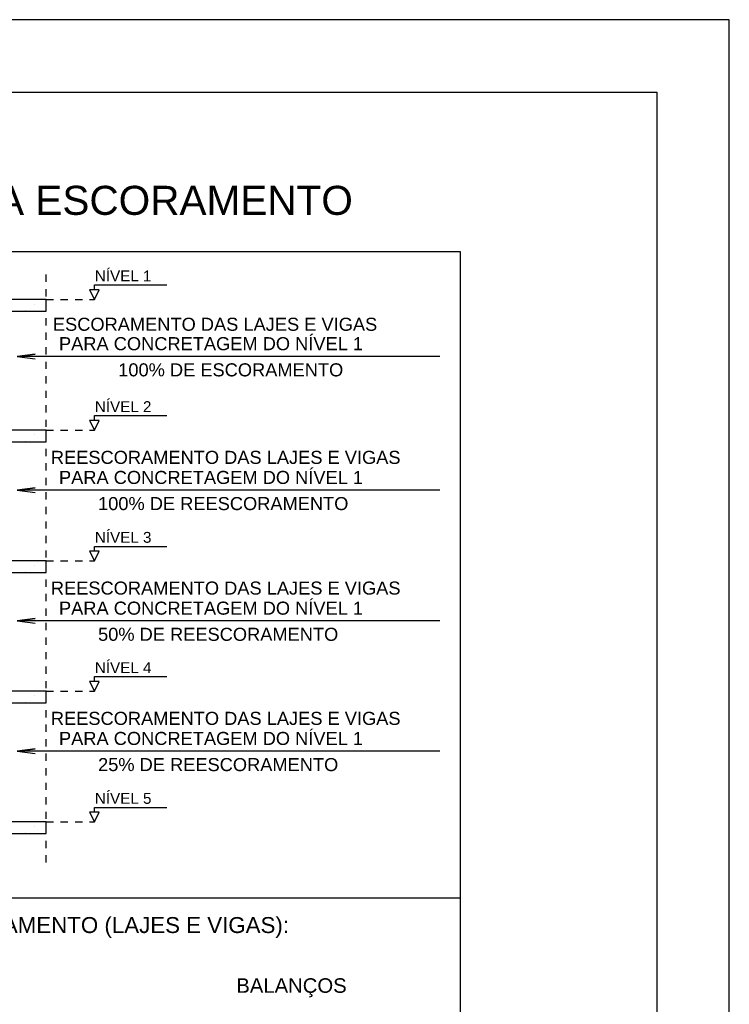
# Model space of a CAD drawing. Header units: millimetres. Extents: x 10 to 1250, y -62 to 528.
# Tile 11 of 256: x 85 to 94, y -16 to -2. Entities that reach past the tile are written whole.
import ezdxf

# ---------------------------------------------------------------- set-up
doc = ezdxf.new("R2010")
doc.units = ezdxf.units.MM
doc.header["$LTSCALE"] = 0.05
doc.linetypes.add('ESTILO_TQS_0002', pattern=[0.4, 0.1, -0.3])
doc.linetypes.add('ESTILO_TQS_0004', pattern=[2, 0.5, -0.4, 0.1, -0.4, -0.1, -0.5])
for name, color, linetype in [('1', 7, 'Continuous'), ('25', 4, 'Continuous'), ('30', 7, 'Continuous'), ('31', 8, 'Continuous'), ('33', 9, 'Continuous'), ('38', 4, 'Continuous'), ('47', 7, 'Continuous'), ('FOLHA_PADRÃO', 7, 'Continuous')]:
    doc.layers.add(name, color=color, linetype=linetype)
doc.styles.get("Standard").update_dxf_attribs({"font": 'arial.ttf'})

# ---------------------------------------------------------------- blocks, each defined once
blk = doc.blocks.new('A1')
at = {"layer": 'FOLHA_PADRÃO', "color": 1, "linetype": 'Continuous'}
blk.add_lwpolyline([(-84.1, 0), (0, 0), (0, 59.4), (-84.1, 59.4), (-84.1, 0)], dxfattribs=at)
at = {"layer": 'FOLHA_PADRÃO', "color": 6, "linetype": 'Continuous'}
blk.add_lwpolyline([(-83.1, 58.4), (-1, 58.4), (-1, 1), (-83.1, 1), (-83.1, 58.4)], dxfattribs=at)

msp = doc.modelspace()

# ---------------------------------------------------------------- linework, layer by layer
at = {"layer": '1', "linetype": 'Continuous'}
for p, q in [((85.6661, -5.9915), (85.6661, -5.9249)), ((85.6661, -5.9249), (86.6658, -5.9249)), ((85.7328, -5.9915), (85.5995, -5.9915)), ((85.5995, -5.9915), (85.6661, -6.1249)), ((85.6661, -6.1249), (85.7328, -5.9915)), ((85.6661, -7.7923), (85.6661, -7.7257)), ((85.6661, -7.7257), (86.6658, -7.7257)), ((85.7328, -7.7923), (85.5995, -7.7923)), ((85.5995, -7.7923), (85.6661, -7.9257)), ((85.6661, -7.9257), (85.7328, -7.7923)), ((85.7328, -9.5931), (85.5995, -9.5931)), ((85.5995, -9.5931), (85.6661, -9.7265)), ((85.6661, -9.5931), (85.6661, -9.5265)), ((85.6661, -9.5265), (86.6658, -9.5265)), ((85.6661, -9.7265), (85.7328, -9.5931)), ((85.7328, -11.3882), (85.5995, -11.3882)), ((85.5995, -11.3882), (85.6661, -11.5215)), ((85.6661, -11.3882), (85.6661, -11.3215)), ((85.6661, -11.3215), (86.6658, -11.3215)), ((85.6661, -11.5215), (85.7328, -11.3882)), ((85.6661, -13.189), (85.6661, -13.1223)), ((85.6661, -13.1223), (86.6658, -13.1223)), ((85.7328, -13.189), (85.5995, -13.189)), ((85.5995, -13.189), (85.6661, -13.3223)), ((85.6661, -13.3223), (85.7328, -13.189)), ((78.143, -14.3673), (90.7102, -14.3673))]:
    msp.add_line(p, q, dxfattribs=at)
for points in [[(78.143, -28.3291), (90.7102, -28.3291), (90.7102, -5.4679), (78.143, -5.4679), (78.143, -28.3291)], [(90.425, -6.9099), (84.5995, -6.9099), (84.8473, -6.8772), (84.5995, -6.9099), (84.8473, -6.9425)], [(90.425, -8.7523), (84.5995, -8.7523), (84.8473, -8.7197), (84.5995, -8.7523), (84.8473, -8.785)], [(90.425, -10.5531), (84.5995, -10.5531), (84.8473, -10.5205), (84.5995, -10.5531), (84.8473, -10.5858)], [(90.425, -12.3482), (84.5995, -12.3482), (84.8473, -12.3155), (84.5995, -12.3482), (84.8473, -12.3808)]]:
    msp.add_lwpolyline(points, dxfattribs=at)
at = {"layer": '25', "linetype": 'Continuous'}
for points in [[(79.7328, -6.2849), (84.9995, -6.2849), (84.9995, -6.1249), (79.7328, -6.1249), (79.7328, -6.2849)], [(79.7328, -8.0857), (84.9995, -8.0857), (84.9995, -7.9257), (79.7328, -7.9257), (79.7328, -8.0857)], [(79.7328, -9.8865), (84.9995, -9.8865), (84.9995, -9.7265), (79.7328, -9.7265), (79.7328, -9.8865)], [(79.7328, -11.6815), (84.9995, -11.6815), (84.9995, -11.5215), (79.7328, -11.5215), (79.7328, -11.6815)], [(79.7328, -13.4823), (84.9995, -13.4823), (84.9995, -13.3223), (79.7328, -13.3223), (79.7328, -13.4823)]]:
    msp.add_lwpolyline(points, dxfattribs=at)
at = {"layer": '30', "linetype": 'ESTILO_TQS_0004'}
msp.add_line((84.9995, -13.8823), (84.9995, -5.7249), dxfattribs=at)
at = {"layer": '31', "linetype": 'ESTILO_TQS_0002'}
for p, q in [((84.9995, -6.1249), (85.6661, -6.1249)), ((84.9995, -7.9257), (85.6661, -7.9257)), ((84.9995, -9.7265), (85.6661, -9.7265)), ((84.9995, -11.5215), (85.6661, -11.5215)), ((84.9995, -13.3223), (85.6661, -13.3223))]:
    msp.add_line(p, q, dxfattribs=at)
at = {"layer": '33', "linetype": 'Continuous'}
for p, q in [((84.8352, -6.1906), (84.8352, -6.1906)), ((84.671, -6.2849), (84.671, -6.2849)), ((84.671, -6.2849), (84.671, -6.2849)), ((84.7133, -6.2755), (84.7143, -6.2753)), ((84.8228, -6.2849), (84.8228, -6.2849)), ((84.9835, -6.2849), (84.9835, -6.2849)), ((84.8352, -7.9914), (84.8352, -7.9914)), ((84.671, -8.0857), (84.671, -8.0857)), ((84.671, -8.0857), (84.671, -8.0857)), ((84.7133, -8.0763), (84.7143, -8.0761)), ((84.8228, -8.0857), (84.8228, -8.0857)), ((84.9835, -8.0857), (84.9835, -8.0857)), ((84.671, -9.8865), (84.671, -9.8865)), ((84.671, -9.8865), (84.671, -9.8865)), ((84.7133, -9.8771), (84.7143, -9.8769)), ((84.8228, -9.8865), (84.8228, -9.8865)), ((84.8352, -9.7922), (84.8352, -9.7922)), ((84.9835, -9.8865), (84.9835, -9.8865)), ((84.8352, -11.5872), (84.8352, -11.5872)), ((84.671, -11.6815), (84.671, -11.6815)), ((84.671, -11.6815), (84.671, -11.6815)), ((84.7133, -11.6721), (84.7143, -11.6719)), ((84.8228, -11.6815), (84.8228, -11.6815)), ((84.9835, -11.6815), (84.9835, -11.6815)), ((84.8352, -13.388), (84.8352, -13.388)), ((84.671, -13.4823), (84.671, -13.4823)), ((84.671, -13.4823), (84.671, -13.4823)), ((84.7133, -13.4729), (84.7143, -13.4727)), ((84.8228, -13.4823), (84.8228, -13.4823)), ((84.9835, -13.4823), (84.9835, -13.4823))]:
    msp.add_line(p, q, dxfattribs=at)

# ---------------------------------------------------------------- block references
msp.add_blockref('A1', (94.4174, -61.6711))
msp.add_blockref('A1', (94.4174, -61.6711))

# ---------------------------------------------------------------- texts
at = {"layer": '1', "linetype": 'Continuous'}
for s, height, p in [('NÍVEL 1', 0.15, (85.6714, -5.8761)), ('ESCORAMENTO DAS LAJES E VIGAS', 0.18, (85.093, -6.557)), ('PARA CONCRETAGEM DO NÍVEL 1', 0.18, (85.1771, -6.8246)), ('100% DE ESCORAMENTO', 0.18, (85.9937, -7.1849)), ('NÍVEL 2', 0.15, (85.6714, -7.6769)), ('REESCORAMENTO DAS LAJES E VIGAS', 0.18, (85.0649, -8.3905)), ('PARA CONCRETAGEM DO NÍVEL 1', 0.18, (85.1771, -8.6671)), ('100% DE REESCORAMENTO', 0.18, (85.7156, -9.0274)), ('NÍVEL 3', 0.15, (85.6714, -9.4777)), ('REESCORAMENTO DAS LAJES E VIGAS', 0.18, (85.0649, -10.1913)), ('PARA CONCRETAGEM DO NÍVEL 1', 0.18, (85.1771, -10.4679)), ('50% DE REESCORAMENTO', 0.18, (85.7156, -10.8282)), ('NÍVEL 4', 0.15, (85.6714, -11.2727)), ('REESCORAMENTO DAS LAJES E VIGAS', 0.18, (85.0649, -11.9863)), ('PARA CONCRETAGEM DO NÍVEL 1', 0.18, (85.1771, -12.2629)), ('25% DE REESCORAMENTO', 0.18, (85.7156, -12.6232)), ('NÍVEL 5', 0.15, (85.6714, -13.0735)), ('BALANÇOS', 0.2, (87.6214, -15.6771))]:
    msp.add_text(s, height=height, dxfattribs=at).set_placement(p)
at = {"layer": '38', "linetype": 'Continuous'}
msp.add_text('RECOMENDAÇÃO PARA ESCORAMENTO', height=0.4, dxfattribs=at).set_placement((78.1762, -4.9596))
at = {"layer": '47', "linetype": 'Continuous'}
msp.add_text('SEQUÊNCIA PARA RETIRADA DO ESCORAMENTO (LAJES E VIGAS):', height=0.22, dxfattribs=at).set_placement((78.3076, -14.8537))

doc.saveas('drawing.dxf')
